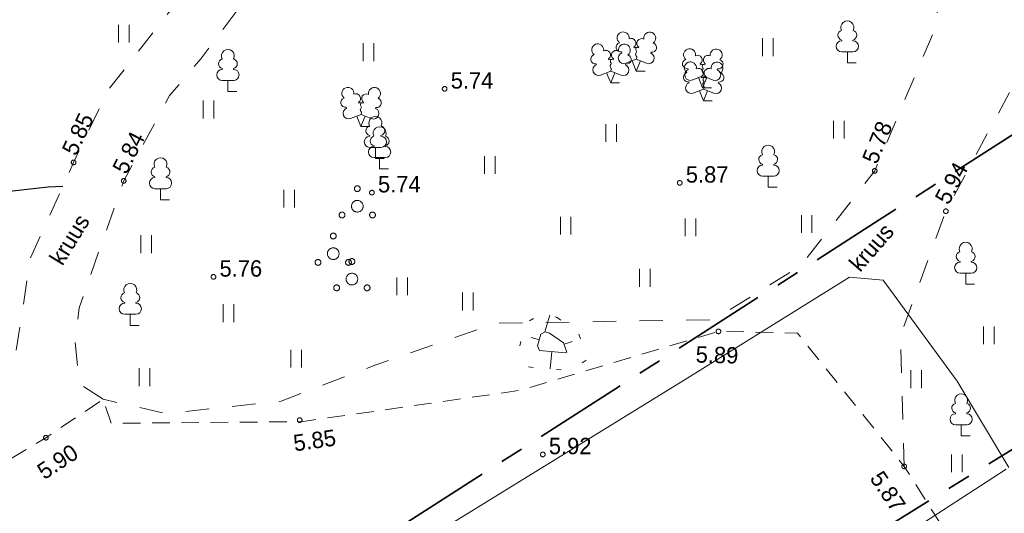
# Model space of a CAD drawing. Header units: metres. Extents: x 538891 to 1080079, y 6588829 to 13178720.
# Tile 183 of 256: x 539945 to 539987, y 6589024 to 6589045. Entities that reach past the tile are written whole.
import ezdxf

# ---------------------------------------------------------------- set-up
doc = ezdxf.new("R2010")
doc.units = ezdxf.units.M
doc.header["$LTSCALE"] = 0.4
for name, pattern in [('ASFBET', [3.125, 1.875, -1.25]), ('KATASTRIPIIR', [17.5, 10, -2.5, 2.5, -2.5]), ('KRUUSKILL', [5, 2.5, -2.5]), ('NOLVAALL', [3, 0.5, -2.5]), ('TEERADA', [11.25, 8.75, -2.5]), ('TOOPIIR', [17.5, 15, -2.5])]:
    doc.linetypes.add(name, pattern=pattern)
doc.layers.add('GEO', color=7, linetype='Continuous')
doc.styles.add('HK Explorer Book', font='txt')
doc.linetypes.add('SI_VKBL', pattern='A,0,[1,SI_VKBL.shx,S=1,R=0,X=0,Y=-1.25],-53.74875', length=53.74875)

# ---------------------------------------------------------------- blocks, each defined once
blk = doc.blocks.new('LEHTP1')
at = {"color": 252, "linetype": 'Continuous', "lineweight": 9, "true_color": 0x888888}
for p, q in [((-0.48, 1.96), (-0.48, 1.9)), ((0.48, 1.96), (0.48, 1.9)), ((0.48, 0.95), (-0.48, 0.95)), ((0, 0), (0, 0.95)), ((0.76, 0), (0, 0))]:
    blk.add_line(p, q, dxfattribs=at)
for centre, radius, start, end in [((0, 3.04), 0.554, 332.5799, 207.4201), ((-0.38, 2.375), 0.425, 105.2441, 257.07903), ((0.38, 2.375), 0.425, 282.92097, 74.7559), ((-0.475, 1.425), 0.475, 90.00001, 270), ((0.475, 1.425), 0.475, 270, 89.99999)]:
    blk.add_arc(centre, radius, start, end, dxfattribs=at)
blk = doc.blocks.new('LEHTP2')
at = {"color": 252, "linetype": 'Continuous', "lineweight": 9, "true_color": 0x888888}
for p, q in [((-0.17, 1.98), (-0.2, 2.05)), ((0.2, 1.97), (0.23, 2.05)), ((-1.23, 1.56), (-1.26, 1.64)), ((-0.88, 0.67), (0.01, 1.02)), ((0, 0), (-0.35, 0.88)), ((0, 0), (0.36, 0.88)), ((0.01, 1.02), (0.89, 0.66)), ((1.25, 1.54), (1.28, 1.62)), ((0.76, 0), (0, 0))]:
    blk.add_line(p, q, dxfattribs=at)
at = {"color": 252, "linetype": 'Continuous', "lineweight": 9, "true_color": 0x888888, "flags": 128}
blk.add_lwpolyline([(0.01, 2.01), (-0.03, 1.86), (-0.03, 1.82), (-0.01, 1.76), (0.03, 1.69), (0.04, 1.65), (0.01, 1.58), (-0.04, 1.48), (-0.05, 1.43), (-0.04, 1.4), (-0.02, 1.34), (0.05, 1.22), (0.06, 1.18), (0.05, 1.14), (0.02, 1.07), (0.01, 1.02)], dxfattribs=at)
at = {"color": 252, "linetype": 'Continuous', "lineweight": 9, "true_color": 0x888888}
for centre, radius, start, end in [((-1.114, 2.828), 0.512, 111.50269, 232.51731), ((-1.114, 2.828), 0.512, 350.48556, 111.50017), ((-0.429, 2.384), 0.403, 305.13446, 116.70496), ((0.465, 2.377), 0.403, 62.41201, 233.98252), ((1.158, 2.811), 0.512, 67.6168, 188.63142), ((1.158, 2.811), 0.512, 306.59966, 67.61428), ((-1.312, 2.036), 0.403, 106.29791, 277.86841), ((0.008, 1.535), 0.475, 66.76552, 111.50149), ((1.344, 2.015), 0.403, 261.24856, 72.81907), ((-1.053, 1.117), 0.475, 111.50143, 291.50036), ((1.07, 1.101), 0.475, 247.61661, 67.61554)]:
    blk.add_arc(centre, radius, start, end, dxfattribs=at)
blk = doc.blocks.new('PQQSAS')
at = {"color": 252, "linetype": 'Continuous', "lineweight": 9, "true_color": 0x888888, "flags": 128}
for points in [[(0.25, 1.5), (0.249, 1.475), (0.245, 1.451), (0.239, 1.427), (0.231, 1.404), (0.22, 1.382), (0.208, 1.361), (0.193, 1.341), (0.177, 1.323), (0.159, 1.307), (0.139, 1.292), (0.118, 1.28), (0.096, 1.269), (0.073, 1.261), (0.049, 1.255), (0.025, 1.251), (0, 1.25), (-0.025, 1.251), (-0.049, 1.255), (-0.073, 1.261), (-0.096, 1.269), (-0.118, 1.28), (-0.139, 1.292), (-0.159, 1.307), (-0.177, 1.323), (-0.193, 1.341), (-0.208, 1.361), (-0.22, 1.382), (-0.231, 1.404), (-0.239, 1.427), (-0.245, 1.451), (-0.249, 1.475), (-0.25, 1.5), (-0.249, 1.525), (-0.245, 1.549), (-0.239, 1.573), (-0.231, 1.596), (-0.22, 1.618), (-0.208, 1.639), (-0.193, 1.659), (-0.177, 1.677), (-0.159, 1.693), (-0.139, 1.708), (-0.118, 1.72), (-0.096, 1.731), (-0.073, 1.739), (-0.049, 1.745), (-0.025, 1.749), (0, 1.75), (0.025, 1.749), (0.049, 1.745), (0.073, 1.739), (0.096, 1.731), (0.118, 1.72), (0.139, 1.708), (0.159, 1.693), (0.177, 1.677), (0.193, 1.659), (0.208, 1.639), (0.22, 1.618), (0.231, 1.596), (0.239, 1.573), (0.245, 1.549), (0.249, 1.525)], [(0.5, 0), (0.498, -0.049), (0.49, -0.098), (0.478, -0.145), (0.462, -0.191), (0.441, -0.236), (0.416, -0.278), (0.387, -0.317), (0.354, -0.354), (0.317, -0.387), (0.278, -0.416), (0.236, -0.441), (0.191, -0.462), (0.145, -0.478), (0.098, -0.49), (0.049, -0.498), (0, -0.5), (-0.049, -0.498), (-0.098, -0.49), (-0.145, -0.478), (-0.191, -0.462), (-0.236, -0.441), (-0.278, -0.416), (-0.317, -0.387), (-0.354, -0.354), (-0.387, -0.317), (-0.416, -0.278), (-0.441, -0.236), (-0.462, -0.191), (-0.478, -0.145), (-0.49, -0.098), (-0.498, -0.049), (-0.5, 0), (-0.498, 0.049), (-0.49, 0.098), (-0.478, 0.145), (-0.462, 0.191), (-0.441, 0.236), (-0.416, 0.278), (-0.387, 0.317), (-0.354, 0.354), (-0.317, 0.387), (-0.278, 0.416), (-0.236, 0.441), (-0.191, 0.462), (-0.145, 0.478), (-0.098, 0.49), (-0.049, 0.498), (0, 0.5), (0.049, 0.498), (0.098, 0.49), (0.145, 0.478), (0.191, 0.462), (0.236, 0.441), (0.278, 0.416), (0.317, 0.387), (0.354, 0.354), (0.387, 0.317), (0.416, 0.278), (0.441, 0.236), (0.462, 0.191), (0.478, 0.145), (0.49, 0.098), (0.498, 0.049)], [(-1.05, -0.75), (-1.051, -0.775), (-1.055, -0.799), (-1.061, -0.823), (-1.069, -0.846), (-1.08, -0.868), (-1.092, -0.889), (-1.107, -0.909), (-1.123, -0.927), (-1.141, -0.943), (-1.161, -0.958), (-1.182, -0.97), (-1.204, -0.981), (-1.227, -0.989), (-1.251, -0.995), (-1.275, -0.999), (-1.3, -1), (-1.325, -0.999), (-1.349, -0.995), (-1.373, -0.989), (-1.396, -0.981), (-1.418, -0.97), (-1.439, -0.958), (-1.459, -0.943), (-1.477, -0.927), (-1.493, -0.909), (-1.508, -0.889), (-1.52, -0.868), (-1.531, -0.846), (-1.539, -0.823), (-1.545, -0.799), (-1.549, -0.775), (-1.55, -0.75), (-1.549, -0.725), (-1.545, -0.701), (-1.539, -0.677), (-1.531, -0.654), (-1.52, -0.632), (-1.508, -0.611), (-1.493, -0.591), (-1.477, -0.573), (-1.459, -0.557), (-1.439, -0.542), (-1.418, -0.53), (-1.396, -0.519), (-1.373, -0.511), (-1.349, -0.505), (-1.325, -0.501), (-1.3, -0.5), (-1.275, -0.501), (-1.251, -0.505), (-1.227, -0.511), (-1.204, -0.519), (-1.182, -0.53), (-1.161, -0.542), (-1.141, -0.557), (-1.123, -0.573), (-1.107, -0.591), (-1.092, -0.611), (-1.08, -0.632), (-1.069, -0.654), (-1.061, -0.677), (-1.055, -0.701), (-1.051, -0.725)], [(1.55, -0.75), (1.549, -0.775), (1.545, -0.799), (1.539, -0.823), (1.531, -0.846), (1.52, -0.868), (1.508, -0.889), (1.493, -0.909), (1.477, -0.927), (1.459, -0.943), (1.439, -0.958), (1.418, -0.97), (1.396, -0.981), (1.373, -0.989), (1.349, -0.995), (1.325, -0.999), (1.3, -1), (1.275, -0.999), (1.251, -0.995), (1.227, -0.989), (1.204, -0.981), (1.182, -0.97), (1.161, -0.958), (1.141, -0.943), (1.123, -0.927), (1.107, -0.909), (1.092, -0.889), (1.08, -0.868), (1.069, -0.846), (1.061, -0.823), (1.055, -0.799), (1.051, -0.775), (1.05, -0.75), (1.051, -0.725), (1.055, -0.701), (1.061, -0.677), (1.069, -0.654), (1.08, -0.632), (1.092, -0.611), (1.107, -0.591), (1.123, -0.573), (1.141, -0.557), (1.161, -0.542), (1.182, -0.53), (1.204, -0.519), (1.227, -0.511), (1.251, -0.505), (1.275, -0.501), (1.3, -0.5), (1.325, -0.501), (1.349, -0.505), (1.373, -0.511), (1.396, -0.519), (1.418, -0.53), (1.439, -0.542), (1.459, -0.557), (1.477, -0.573), (1.493, -0.591), (1.508, -0.611), (1.52, -0.632), (1.531, -0.654), (1.539, -0.677), (1.545, -0.701), (1.549, -0.725)]]:
    blk.add_lwpolyline(points, close=True, dxfattribs=at)
blk = doc.blocks.new('HEIN')
at = {"color": 7, "linetype": 'Continuous', "lineweight": 9}
for p, q in [((-0.455, 0.761), (-0.455, -0.761)), ((0.455, 0.761), (0.455, -0.761))]:
    blk.add_line(p, q, dxfattribs=at)

msp = doc.modelspace()

# ---------------------------------------------------------------- linework, layer by layer
at = {"layer": 'GEO', "color": 8, "linetype": 'Continuous', "lineweight": 9, "true_color": 0x7d7d7d}
for p, q in [((539966.997, 6589031.2651), (539967.2096, 6589031.9767)), ((539966.7623, 6589030.9223), (539966.4062, 6589031.0222)), ((539967.8177, 6589030.7361), (539968.1678, 6589030.8553)), ((539967.2904, 6589030.4241), (539967.2265, 6589029.6872))]:
    msp.add_line(p, q, dxfattribs=at)
at = {"layer": 'GEO', "color": 8, "linetype": 'TOOPIIR', "lineweight": 9, "true_color": 0x7d7d7d, "flags": 128}
msp.add_lwpolyline([(540009.728, 6589274.9396), (540007.9291, 6589283.6289), (539999.961, 6589296.693), (539999.0028, 6589310.4914), (539982.048, 6589315.103), (539968.23, 6589319.624), (539923.0062, 6589331.3898), (539909.1598, 6589323.7597), (539879.4137, 6589305.7855), (539866.718, 6589299.632), (539825.489, 6589273.6106), (539801.0362, 6589257.5566), (539784.2601, 6589247.5892), (539791.917, 6589237.292), (539811.1602, 6589201.8497), (539830.4327, 6589165.9875), (539829.9209, 6589164.7033), (539851.006, 6589125.569), (539858.994, 6589114.02), (539868.46, 6589099.0162), (539872.4814, 6589092.3517), (539891.371, 6589065.8965), (539936.7409, 6588993.1706), (540012.911, 6589042.2881), (540056.8358, 6589068.4128), (540079.5427, 6589082.4151), (540055.254, 6589125.2135), (540035.056, 6589162.5293), (540031.7637, 6589169.1877), (540025.659, 6589166.0347), (540017.2916, 6589182.4141), (540021.5537, 6589185.0254), (540011.9445, 6589204.4642), (539991.9088, 6589243.8962), (540003.1152, 6589249.6375), (540014.0907, 6589246.6002), (540015.6053, 6589252.8138), (540016.6856, 6589258.0436), (540013.746, 6589258.7749), (540014.554, 6589261.666), (540015.7891, 6589267.0477), (540013.1293, 6589268.0319), (540010.9042, 6589270.1926)], close=True, dxfattribs=at)
at = {"layer": 'GEO', "color": 35, "linetype": 'KATASTRIPIIR', "lineweight": 35, "true_color": 0xb1703a, "flags": 128}
for points in [[(539909.52, 6589298.37), (539963.84, 6589287.14), (540025.24, 6589164.24), (540045.59, 6589125.76), (540065.9, 6589087.26), (540023.2, 6589062.87), (539981.09, 6589035.92), (539947.18, 6589014.22), (539893.01, 6589114.94), (539881.52, 6589108.74), (539808.69, 6589244.05), (539909.52, 6589298.37)], [(539936.27, 6589007.24), (539941.32, 6588998.02), (540030.38, 6589053.09), (540048.31, 6589023.76), (539977.13, 6588977.95), (539899.95, 6588928.37), (539874.29, 6588967.61), (539936.27, 6589007.24)]]:
    msp.add_lwpolyline(points, dxfattribs=at)
at = {"layer": 'GEO', "color": 8, "linetype": 'SI_VKBL', "lineweight": 9, "true_color": 0x7d7d7d, "flags": 128}
msp.add_lwpolyline([(539803.1195, 6589259.0032), (539806.7885, 6589252.1968), (539809.7763, 6589247.0582), (539811.2703, 6589244.9567), (539813.5226, 6589242.4874), (539815.8675, 6589241.0552), (539817.7171, 6589240.4048), (539817.8847, 6589239.3354), (539821.3245, 6589233.0232), (539846.6839, 6589186.1342), (539851.1872, 6589178.0271), (539860.5927, 6589159.6673), (539864.944, 6589150.546), (539876.7896, 6589132.7701), (539880.695, 6589124.9487), (539885.0572, 6589114.9424), (539891.4312, 6589101.9859), (539894.1238, 6589096.8287), (539898.5026, 6589085.0296), (539906.2816, 6589072.3686), (539911.8734, 6589062.4508), (539930.3202, 6589026.6802), (539934.1068, 6589021.6489), (539940.8802, 6589011.8014), (539941.97, 6589011.0603), (539943.36, 6589010.9872), (539972.9864, 6589029.2298), (539980.0117, 6589033.6053), (539981.4607, 6589033.4791), (539984.6163, 6589029.1589), (539986.8265, 6589025.4678)], dxfattribs=at)
at = {"layer": 'GEO', "color": 8, "linetype": 'KRUUSKILL', "lineweight": 9, "true_color": 0x7d7d7d, "flags": 128}
for points in [[(540011.3613, 6589041.2888), (539999.483, 6589044.037), (539990.951, 6589046.294), (539987.7943, 6589047.9069), (539986.231, 6589049.936), (539984.1061, 6589052.6793), (539981.225, 6589055.25), (539977.2641, 6589058.022), (539974.211, 6589059.138), (539971.788, 6589059.12), (539966.203, 6589057.671), (539961.8283, 6589055.5089), (539959.112, 6589053.188), (539955.9635, 6589050.8433), (539953.982, 6589048.674), (539950.608, 6589044.52), (539948.3182, 6589041.5698), (539946.862, 6589038.507), (539945.0154, 6589034.422), (539944.316, 6589029.874), (539944.073, 6589029.1858), (539943.744, 6589028.809), (539940.711, 6589030.749), (539937.954, 6589032.915), (539936.298, 6589034.783), (539933.6106, 6589038.5593), (539931.528, 6589042.727), (539930.229, 6589044.808), (539927.706, 6589048.698), (539926.029, 6589051.324), (539921.171, 6589059.547), (539916.928, 6589068.562), (539912.006, 6589078.713), (539910.547, 6589081.751), (539907.786, 6589087.655), (539906.536, 6589090.686), (539903.496, 6589097.44), (539902.5, 6589099.896), (539902.2698, 6589101.4471), (539902.613, 6589102.535), (539904.397, 6589103.623), (539913.397, 6589109.076), (539921.385, 6589113.409), (539927.653, 6589116.602), (539936.873, 6589121.343), (539945.3, 6589125.43), (539954.952, 6589130.091), (539964.519, 6589135.032), (539971.392, 6589138.321), (539984.191, 6589145.409), (539995.965, 6589151.917), (540000.519, 6589154.727), (540005.726, 6589157.923), (540013.561, 6589161.983), (540015.7022, 6589162.6155), (540018.399, 6589162.651), (540019.6998, 6589162.2786), (540020.831, 6589161.601), (540022.5567, 6589160.4756), (540023.816, 6589158.665), (540029.352, 6589149.619), (540035.451, 6589138.052), (540041.461, 6589127.083), (540046.1, 6589117.906), (540051.276, 6589107.053), (540054.675, 6589098.684), (540060.3216, 6589088.8694)], [(539948.122, 6589028.385), (539947.093, 6589029.054), (539946.9275, 6589030.8409), (539947.094, 6589032.293), (539949.001, 6589037.717), (539950.9584, 6589041.3593), (539952.292, 6589042.925), (539954.4161, 6589045.7593), (539955.909, 6589047.14), (539958.33, 6589049.5999), (539960.509, 6589051.404), (539963.8184, 6589053.9689), (539966.97, 6589055.487), (539969.3458, 6589056.3039), (539971.97, 6589056.391), (539974.9818, 6589055.9231), (539977.7161, 6589054.3957), (539979.907, 6589052.655), (539981.8032, 6589050.4807), (539983.211, 6589048.24), (539983.6138, 6589046.1086), (539983.808, 6589044.545), (539981.092, 6589038.144), (539977.94, 6589034.097), (539974.215, 6589031.783), (539964.92, 6589031.638), (539959.7703, 6589029.8584), (539955.726, 6589028.302), (539950.801, 6589027.7754), (539948.122, 6589028.385)], [(539982.353, 6589025.519), (539982.194, 6589031.082), (539984.132, 6589036.419), (539987.58, 6589042.863), (539987.58, 6589042.863), (539990.517, 6589043.894), (539999.161, 6589041.596), (540007.64, 6589039.476)]]:
    msp.add_lwpolyline(points, dxfattribs=at)
at = {"layer": 'GEO', "color": 8, "linetype": 'Continuous', "lineweight": 9, "true_color": 0x7d7d7d, "flags": 128}
for points in [[(539962.816, 6589041.65), (539962.8155, 6589041.6402), (539962.8141, 6589041.6305), (539962.8117, 6589041.621), (539962.8084, 6589041.6117), (539962.8042, 6589041.6029), (539962.7991, 6589041.5944), (539962.7933, 6589041.5866), (539962.7867, 6589041.5793), (539962.7794, 6589041.5727), (539962.7716, 6589041.5669), (539962.7631, 6589041.5618), (539962.7543, 6589041.5576), (539962.745, 6589041.5543), (539962.7355, 6589041.5519), (539962.7258, 6589041.5505), (539962.716, 6589041.55), (539962.7062, 6589041.5505), (539962.6965, 6589041.5519), (539962.687, 6589041.5543), (539962.6777, 6589041.5576), (539962.6689, 6589041.5618), (539962.6604, 6589041.5669), (539962.6526, 6589041.5727), (539962.6453, 6589041.5793), (539962.6387, 6589041.5866), (539962.6329, 6589041.5944), (539962.6278, 6589041.6029), (539962.6236, 6589041.6117), (539962.6203, 6589041.621), (539962.6179, 6589041.6305), (539962.6165, 6589041.6402), (539962.616, 6589041.65), (539962.6165, 6589041.6598), (539962.6179, 6589041.6695), (539962.6203, 6589041.679), (539962.6236, 6589041.6883), (539962.6278, 6589041.6971), (539962.6329, 6589041.7056), (539962.6387, 6589041.7134), (539962.6453, 6589041.7207), (539962.6526, 6589041.7273), (539962.6604, 6589041.7331), (539962.6689, 6589041.7382), (539962.6777, 6589041.7424), (539962.687, 6589041.7457), (539962.6965, 6589041.7481), (539962.7062, 6589041.7495), (539962.716, 6589041.75), (539962.7258, 6589041.7495), (539962.7355, 6589041.7481), (539962.745, 6589041.7457), (539962.7543, 6589041.7424), (539962.7631, 6589041.7382), (539962.7716, 6589041.7331), (539962.7794, 6589041.7273), (539962.7867, 6589041.7207), (539962.7933, 6589041.7134), (539962.7991, 6589041.7056), (539962.8042, 6589041.6971), (539962.8084, 6589041.6883), (539962.8117, 6589041.679), (539962.8141, 6589041.6695), (539962.8155, 6589041.6598)], [(539946.962, 6589038.507), (539946.9615, 6589038.4972), (539946.9601, 6589038.4875), (539946.9577, 6589038.478), (539946.9544, 6589038.4687), (539946.9502, 6589038.4599), (539946.9451, 6589038.4514), (539946.9393, 6589038.4436), (539946.9327, 6589038.4363), (539946.9254, 6589038.4297), (539946.9176, 6589038.4239), (539946.9091, 6589038.4188), (539946.9003, 6589038.4146), (539946.891, 6589038.4113), (539946.8815, 6589038.4089), (539946.8718, 6589038.4075), (539946.862, 6589038.407), (539946.8522, 6589038.4075), (539946.8425, 6589038.4089), (539946.833, 6589038.4113), (539946.8237, 6589038.4146), (539946.8149, 6589038.4188), (539946.8064, 6589038.4239), (539946.7986, 6589038.4297), (539946.7913, 6589038.4363), (539946.7847, 6589038.4436), (539946.7789, 6589038.4514), (539946.7738, 6589038.4599), (539946.7696, 6589038.4687), (539946.7663, 6589038.478), (539946.7639, 6589038.4875), (539946.7625, 6589038.4972), (539946.762, 6589038.507), (539946.7625, 6589038.5168), (539946.7639, 6589038.5265), (539946.7663, 6589038.536), (539946.7696, 6589038.5453), (539946.7738, 6589038.5541), (539946.7789, 6589038.5626), (539946.7847, 6589038.5704), (539946.7913, 6589038.5777), (539946.7986, 6589038.5843), (539946.8064, 6589038.5901), (539946.8149, 6589038.5952), (539946.8237, 6589038.5994), (539946.833, 6589038.6027), (539946.8425, 6589038.6051), (539946.8522, 6589038.6065), (539946.862, 6589038.607), (539946.8718, 6589038.6065), (539946.8815, 6589038.6051), (539946.891, 6589038.6027), (539946.9003, 6589038.5994), (539946.9091, 6589038.5952), (539946.9176, 6589038.5901), (539946.9254, 6589038.5843), (539946.9327, 6589038.5777), (539946.9393, 6589038.5704), (539946.9451, 6589038.5626), (539946.9502, 6589038.5541), (539946.9544, 6589038.5453), (539946.9577, 6589038.536), (539946.9601, 6589038.5265), (539946.9615, 6589038.5168)], [(539981.192, 6589038.144), (539981.1915, 6589038.1342), (539981.1901, 6589038.1245), (539981.1877, 6589038.115), (539981.1844, 6589038.1057), (539981.1802, 6589038.0969), (539981.1751, 6589038.0884), (539981.1693, 6589038.0806), (539981.1627, 6589038.0733), (539981.1554, 6589038.0667), (539981.1476, 6589038.0609), (539981.1391, 6589038.0558), (539981.1303, 6589038.0516), (539981.121, 6589038.0483), (539981.1115, 6589038.0459), (539981.1018, 6589038.0445), (539981.092, 6589038.044), (539981.0822, 6589038.0445), (539981.0725, 6589038.0459), (539981.063, 6589038.0483), (539981.0537, 6589038.0516), (539981.0449, 6589038.0558), (539981.0364, 6589038.0609), (539981.0286, 6589038.0667), (539981.0213, 6589038.0733), (539981.0147, 6589038.0806), (539981.0089, 6589038.0884), (539981.0038, 6589038.0969), (539980.9996, 6589038.1057), (539980.9963, 6589038.115), (539980.9939, 6589038.1245), (539980.9925, 6589038.1342), (539980.992, 6589038.144), (539980.9925, 6589038.1538), (539980.9939, 6589038.1635), (539980.9963, 6589038.173), (539980.9996, 6589038.1823), (539981.0038, 6589038.1911), (539981.0089, 6589038.1996), (539981.0147, 6589038.2074), (539981.0213, 6589038.2147), (539981.0286, 6589038.2213), (539981.0364, 6589038.2271), (539981.0449, 6589038.2322), (539981.0537, 6589038.2364), (539981.063, 6589038.2397), (539981.0725, 6589038.2421), (539981.0822, 6589038.2435), (539981.092, 6589038.244), (539981.1018, 6589038.2435), (539981.1115, 6589038.2421), (539981.121, 6589038.2397), (539981.1303, 6589038.2364), (539981.1391, 6589038.2322), (539981.1476, 6589038.2271), (539981.1554, 6589038.2213), (539981.1627, 6589038.2147), (539981.1693, 6589038.2074), (539981.1751, 6589038.1996), (539981.1802, 6589038.1911), (539981.1844, 6589038.1823), (539981.1877, 6589038.173), (539981.1901, 6589038.1635), (539981.1915, 6589038.1538)], [(539949.101, 6589037.717), (539949.1005, 6589037.7072), (539949.0991, 6589037.6975), (539949.0967, 6589037.688), (539949.0934, 6589037.6787), (539949.0892, 6589037.6699), (539949.0841, 6589037.6614), (539949.0783, 6589037.6536), (539949.0717, 6589037.6463), (539949.0644, 6589037.6397), (539949.0566, 6589037.6339), (539949.0481, 6589037.6288), (539949.0393, 6589037.6246), (539949.03, 6589037.6213), (539949.0205, 6589037.6189), (539949.0108, 6589037.6175), (539949.001, 6589037.617), (539948.9912, 6589037.6175), (539948.9815, 6589037.6189), (539948.972, 6589037.6213), (539948.9627, 6589037.6246), (539948.9539, 6589037.6288), (539948.9454, 6589037.6339), (539948.9376, 6589037.6397), (539948.9303, 6589037.6463), (539948.9237, 6589037.6536), (539948.9179, 6589037.6614), (539948.9128, 6589037.6699), (539948.9086, 6589037.6787), (539948.9053, 6589037.688), (539948.9029, 6589037.6975), (539948.9015, 6589037.7072), (539948.901, 6589037.717), (539948.9015, 6589037.7268), (539948.9029, 6589037.7365), (539948.9053, 6589037.746), (539948.9086, 6589037.7553), (539948.9128, 6589037.7641), (539948.9179, 6589037.7726), (539948.9237, 6589037.7804), (539948.9303, 6589037.7877), (539948.9376, 6589037.7943), (539948.9454, 6589037.8001), (539948.9539, 6589037.8052), (539948.9627, 6589037.8094), (539948.972, 6589037.8127), (539948.9815, 6589037.8151), (539948.9912, 6589037.8165), (539949.001, 6589037.817), (539949.0108, 6589037.8165), (539949.0205, 6589037.8151), (539949.03, 6589037.8127), (539949.0393, 6589037.8094), (539949.0481, 6589037.8052), (539949.0566, 6589037.8001), (539949.0644, 6589037.7943), (539949.0717, 6589037.7877), (539949.0783, 6589037.7804), (539949.0841, 6589037.7726), (539949.0892, 6589037.7641), (539949.0934, 6589037.7553), (539949.0967, 6589037.746), (539949.0991, 6589037.7365), (539949.1005, 6589037.7268)], [(539972.861, 6589037.633), (539972.8605, 6589037.6232), (539972.8591, 6589037.6135), (539972.8567, 6589037.604), (539972.8534, 6589037.5947), (539972.8492, 6589037.5859), (539972.8441, 6589037.5774), (539972.8383, 6589037.5696), (539972.8317, 6589037.5623), (539972.8244, 6589037.5557), (539972.8166, 6589037.5499), (539972.8081, 6589037.5448), (539972.7993, 6589037.5406), (539972.79, 6589037.5373), (539972.7805, 6589037.5349), (539972.7708, 6589037.5335), (539972.761, 6589037.533), (539972.7512, 6589037.5335), (539972.7415, 6589037.5349), (539972.732, 6589037.5373), (539972.7227, 6589037.5406), (539972.7139, 6589037.5448), (539972.7054, 6589037.5499), (539972.6976, 6589037.5557), (539972.6903, 6589037.5623), (539972.6837, 6589037.5696), (539972.6779, 6589037.5774), (539972.6728, 6589037.5859), (539972.6686, 6589037.5947), (539972.6653, 6589037.604), (539972.6629, 6589037.6135), (539972.6615, 6589037.6232), (539972.661, 6589037.633), (539972.6615, 6589037.6428), (539972.6629, 6589037.6525), (539972.6653, 6589037.662), (539972.6686, 6589037.6713), (539972.6728, 6589037.6801), (539972.6779, 6589037.6886), (539972.6837, 6589037.6964), (539972.6903, 6589037.7037), (539972.6976, 6589037.7103), (539972.7054, 6589037.7161), (539972.7139, 6589037.7212), (539972.7227, 6589037.7254), (539972.732, 6589037.7287), (539972.7415, 6589037.7311), (539972.7512, 6589037.7325), (539972.761, 6589037.733), (539972.7708, 6589037.7325), (539972.7805, 6589037.7311), (539972.79, 6589037.7287), (539972.7993, 6589037.7254), (539972.8081, 6589037.7212), (539972.8166, 6589037.7161), (539972.8244, 6589037.7103), (539972.8317, 6589037.7037), (539972.8383, 6589037.6964), (539972.8441, 6589037.6886), (539972.8492, 6589037.6801), (539972.8534, 6589037.6713), (539972.8567, 6589037.662), (539972.8591, 6589037.6525), (539972.8605, 6589037.6428)], [(539959.707, 6589037.214), (539959.7065, 6589037.2042), (539959.7051, 6589037.1945), (539959.7027, 6589037.185), (539959.6994, 6589037.1757), (539959.6952, 6589037.1669), (539959.6901, 6589037.1584), (539959.6843, 6589037.1506), (539959.6777, 6589037.1433), (539959.6704, 6589037.1367), (539959.6626, 6589037.1309), (539959.6541, 6589037.1258), (539959.6453, 6589037.1216), (539959.636, 6589037.1183), (539959.6265, 6589037.1159), (539959.6168, 6589037.1145), (539959.607, 6589037.114), (539959.5972, 6589037.1145), (539959.5875, 6589037.1159), (539959.578, 6589037.1183), (539959.5687, 6589037.1216), (539959.5599, 6589037.1258), (539959.5514, 6589037.1309), (539959.5436, 6589037.1367), (539959.5363, 6589037.1433), (539959.5297, 6589037.1506), (539959.5239, 6589037.1584), (539959.5188, 6589037.1669), (539959.5146, 6589037.1757), (539959.5113, 6589037.185), (539959.5089, 6589037.1945), (539959.5075, 6589037.2042), (539959.507, 6589037.214), (539959.5075, 6589037.2238), (539959.5089, 6589037.2335), (539959.5113, 6589037.243), (539959.5146, 6589037.2523), (539959.5188, 6589037.2611), (539959.5239, 6589037.2696), (539959.5297, 6589037.2774), (539959.5363, 6589037.2847), (539959.5436, 6589037.2913), (539959.5514, 6589037.2971), (539959.5599, 6589037.3022), (539959.5687, 6589037.3064), (539959.578, 6589037.3097), (539959.5875, 6589037.3121), (539959.5972, 6589037.3135), (539959.607, 6589037.314), (539959.6168, 6589037.3135), (539959.6265, 6589037.3121), (539959.636, 6589037.3097), (539959.6453, 6589037.3064), (539959.6541, 6589037.3022), (539959.6626, 6589037.2971), (539959.6704, 6589037.2913), (539959.6777, 6589037.2847), (539959.6843, 6589037.2774), (539959.6901, 6589037.2696), (539959.6952, 6589037.2611), (539959.6994, 6589037.2523), (539959.7027, 6589037.243), (539959.7051, 6589037.2335), (539959.7065, 6589037.2238)], [(539984.232, 6589036.419), (539984.2315, 6589036.4092), (539984.2301, 6589036.3995), (539984.2277, 6589036.39), (539984.2244, 6589036.3807), (539984.2202, 6589036.3719), (539984.2151, 6589036.3634), (539984.2093, 6589036.3556), (539984.2027, 6589036.3483), (539984.1954, 6589036.3417), (539984.1876, 6589036.3359), (539984.1791, 6589036.3308), (539984.1703, 6589036.3266), (539984.161, 6589036.3233), (539984.1515, 6589036.3209), (539984.1418, 6589036.3195), (539984.132, 6589036.319), (539984.1222, 6589036.3195), (539984.1125, 6589036.3209), (539984.103, 6589036.3233), (539984.0937, 6589036.3266), (539984.0849, 6589036.3308), (539984.0764, 6589036.3359), (539984.0686, 6589036.3417), (539984.0613, 6589036.3483), (539984.0547, 6589036.3556), (539984.0489, 6589036.3634), (539984.0438, 6589036.3719), (539984.0396, 6589036.3807), (539984.0363, 6589036.39), (539984.0339, 6589036.3995), (539984.0325, 6589036.4092), (539984.032, 6589036.419), (539984.0325, 6589036.4288), (539984.0339, 6589036.4385), (539984.0363, 6589036.448), (539984.0396, 6589036.4573), (539984.0438, 6589036.4661), (539984.0489, 6589036.4746), (539984.0547, 6589036.4824), (539984.0613, 6589036.4897), (539984.0686, 6589036.4963), (539984.0764, 6589036.5021), (539984.0849, 6589036.5072), (539984.0937, 6589036.5114), (539984.103, 6589036.5147), (539984.1125, 6589036.5171), (539984.1222, 6589036.5185), (539984.132, 6589036.519), (539984.1418, 6589036.5185), (539984.1515, 6589036.5171), (539984.161, 6589036.5147), (539984.1703, 6589036.5114), (539984.1791, 6589036.5072), (539984.1876, 6589036.5021), (539984.1954, 6589036.4963), (539984.2027, 6589036.4897), (539984.2093, 6589036.4824), (539984.2151, 6589036.4746), (539984.2202, 6589036.4661), (539984.2244, 6589036.4573), (539984.2277, 6589036.448), (539984.2301, 6589036.4385), (539984.2315, 6589036.4288)], [(539952.936, 6589033.616), (539952.9355, 6589033.6062), (539952.9341, 6589033.5965), (539952.9317, 6589033.587), (539952.9284, 6589033.5777), (539952.9242, 6589033.5689), (539952.9191, 6589033.5604), (539952.9133, 6589033.5526), (539952.9067, 6589033.5453), (539952.8994, 6589033.5387), (539952.8916, 6589033.5329), (539952.8831, 6589033.5278), (539952.8743, 6589033.5236), (539952.865, 6589033.5203), (539952.8555, 6589033.5179), (539952.8458, 6589033.5165), (539952.836, 6589033.516), (539952.8262, 6589033.5165), (539952.8165, 6589033.5179), (539952.807, 6589033.5203), (539952.7977, 6589033.5236), (539952.7889, 6589033.5278), (539952.7804, 6589033.5329), (539952.7726, 6589033.5387), (539952.7653, 6589033.5453), (539952.7587, 6589033.5526), (539952.7529, 6589033.5604), (539952.7478, 6589033.5689), (539952.7436, 6589033.5777), (539952.7403, 6589033.587), (539952.7379, 6589033.5965), (539952.7365, 6589033.6062), (539952.736, 6589033.616), (539952.7365, 6589033.6258), (539952.7379, 6589033.6355), (539952.7403, 6589033.645), (539952.7436, 6589033.6543), (539952.7478, 6589033.6631), (539952.7529, 6589033.6716), (539952.7587, 6589033.6794), (539952.7653, 6589033.6867), (539952.7726, 6589033.6933), (539952.7804, 6589033.6991), (539952.7889, 6589033.7042), (539952.7977, 6589033.7084), (539952.807, 6589033.7117), (539952.8165, 6589033.7141), (539952.8262, 6589033.7155), (539952.836, 6589033.716), (539952.8458, 6589033.7155), (539952.8555, 6589033.7141), (539952.865, 6589033.7117), (539952.8743, 6589033.7084), (539952.8831, 6589033.7042), (539952.8916, 6589033.6991), (539952.8994, 6589033.6933), (539952.9067, 6589033.6867), (539952.9133, 6589033.6794), (539952.9191, 6589033.6716), (539952.9242, 6589033.6631), (539952.9284, 6589033.6543), (539952.9317, 6589033.645), (539952.9341, 6589033.6355), (539952.9355, 6589033.6258)], [(539974.516, 6589031.286), (539974.5155, 6589031.2762), (539974.5141, 6589031.2665), (539974.5117, 6589031.257), (539974.5084, 6589031.2477), (539974.5042, 6589031.2389), (539974.4991, 6589031.2304), (539974.4933, 6589031.2226), (539974.4867, 6589031.2153), (539974.4794, 6589031.2087), (539974.4716, 6589031.2029), (539974.4631, 6589031.1978), (539974.4543, 6589031.1936), (539974.445, 6589031.1903), (539974.4355, 6589031.1879), (539974.4258, 6589031.1865), (539974.416, 6589031.186), (539974.4062, 6589031.1865), (539974.3965, 6589031.1879), (539974.387, 6589031.1903), (539974.3777, 6589031.1936), (539974.3689, 6589031.1978), (539974.3604, 6589031.2029), (539974.3526, 6589031.2087), (539974.3453, 6589031.2153), (539974.3387, 6589031.2226), (539974.3329, 6589031.2304), (539974.3278, 6589031.2389), (539974.3236, 6589031.2477), (539974.3203, 6589031.257), (539974.3179, 6589031.2665), (539974.3165, 6589031.2762), (539974.316, 6589031.286), (539974.3165, 6589031.2958), (539974.3179, 6589031.3055), (539974.3203, 6589031.315), (539974.3236, 6589031.3243), (539974.3278, 6589031.3331), (539974.3329, 6589031.3416), (539974.3387, 6589031.3494), (539974.3453, 6589031.3567), (539974.3526, 6589031.3633), (539974.3604, 6589031.3691), (539974.3689, 6589031.3742), (539974.3777, 6589031.3784), (539974.387, 6589031.3817), (539974.3965, 6589031.3841), (539974.4062, 6589031.3855), (539974.416, 6589031.386), (539974.4258, 6589031.3855), (539974.4355, 6589031.3841), (539974.445, 6589031.3817), (539974.4543, 6589031.3784), (539974.4631, 6589031.3742), (539974.4716, 6589031.3691), (539974.4794, 6589031.3633), (539974.4867, 6589031.3567), (539974.4933, 6589031.3494), (539974.4991, 6589031.3416), (539974.5042, 6589031.3331), (539974.5084, 6589031.3243), (539974.5117, 6589031.315), (539974.5141, 6589031.3055), (539974.5155, 6589031.2958)], [(539967.1935, 6589031.2064), (539967.7948, 6589030.8034), (539967.93, 6589030.4061), (539967.8782, 6589030.3732), (539966.7715, 6589030.4691), (539966.6904, 6589030.666), (539966.8312, 6589031.1681), (539967.007, 6589031.2651)], [(539956.621, 6589027.498), (539956.6205, 6589027.4882), (539956.6191, 6589027.4785), (539956.6167, 6589027.469), (539956.6134, 6589027.4597), (539956.6092, 6589027.4509), (539956.6041, 6589027.4424), (539956.5983, 6589027.4346), (539956.5917, 6589027.4273), (539956.5844, 6589027.4207), (539956.5766, 6589027.4149), (539956.5681, 6589027.4098), (539956.5593, 6589027.4056), (539956.55, 6589027.4023), (539956.5405, 6589027.3999), (539956.5308, 6589027.3985), (539956.521, 6589027.398), (539956.5112, 6589027.3985), (539956.5015, 6589027.3999), (539956.492, 6589027.4023), (539956.4827, 6589027.4056), (539956.4739, 6589027.4098), (539956.4654, 6589027.4149), (539956.4576, 6589027.4207), (539956.4503, 6589027.4273), (539956.4437, 6589027.4346), (539956.4379, 6589027.4424), (539956.4328, 6589027.4509), (539956.4286, 6589027.4597), (539956.4253, 6589027.469), (539956.4229, 6589027.4785), (539956.4215, 6589027.4882), (539956.421, 6589027.498), (539956.4215, 6589027.5078), (539956.4229, 6589027.5175), (539956.4253, 6589027.527), (539956.4286, 6589027.5363), (539956.4328, 6589027.5451), (539956.4379, 6589027.5536), (539956.4437, 6589027.5614), (539956.4503, 6589027.5687), (539956.4576, 6589027.5753), (539956.4654, 6589027.5811), (539956.4739, 6589027.5862), (539956.4827, 6589027.5904), (539956.492, 6589027.5937), (539956.5015, 6589027.5961), (539956.5112, 6589027.5975), (539956.521, 6589027.598), (539956.5308, 6589027.5975), (539956.5405, 6589027.5961), (539956.55, 6589027.5937), (539956.5593, 6589027.5904), (539956.5681, 6589027.5862), (539956.5766, 6589027.5811), (539956.5844, 6589027.5753), (539956.5917, 6589027.5687), (539956.5983, 6589027.5614), (539956.6041, 6589027.5536), (539956.6092, 6589027.5451), (539956.6134, 6589027.5363), (539956.6167, 6589027.527), (539956.6191, 6589027.5175), (539956.6205, 6589027.5078)], [(539945.777, 6589026.746), (539945.7765, 6589026.7362), (539945.7751, 6589026.7265), (539945.7727, 6589026.717), (539945.7694, 6589026.7077), (539945.7652, 6589026.6989), (539945.7601, 6589026.6904), (539945.7543, 6589026.6826), (539945.7477, 6589026.6753), (539945.7404, 6589026.6687), (539945.7326, 6589026.6629), (539945.7241, 6589026.6578), (539945.7153, 6589026.6536), (539945.706, 6589026.6503), (539945.6965, 6589026.6479), (539945.6868, 6589026.6465), (539945.677, 6589026.646), (539945.6672, 6589026.6465), (539945.6575, 6589026.6479), (539945.648, 6589026.6503), (539945.6387, 6589026.6536), (539945.6299, 6589026.6578), (539945.6214, 6589026.6629), (539945.6136, 6589026.6687), (539945.6063, 6589026.6753), (539945.5997, 6589026.6826), (539945.5939, 6589026.6904), (539945.5888, 6589026.6989), (539945.5846, 6589026.7077), (539945.5813, 6589026.717), (539945.5789, 6589026.7265), (539945.5775, 6589026.7362), (539945.577, 6589026.746), (539945.5775, 6589026.7558), (539945.5789, 6589026.7655), (539945.5813, 6589026.775), (539945.5846, 6589026.7843), (539945.5888, 6589026.7931), (539945.5939, 6589026.8016), (539945.5997, 6589026.8094), (539945.6063, 6589026.8167), (539945.6136, 6589026.8233), (539945.6214, 6589026.8291), (539945.6299, 6589026.8342), (539945.6387, 6589026.8384), (539945.648, 6589026.8417), (539945.6575, 6589026.8441), (539945.6672, 6589026.8455), (539945.677, 6589026.846), (539945.6868, 6589026.8455), (539945.6965, 6589026.8441), (539945.706, 6589026.8417), (539945.7153, 6589026.8384), (539945.7241, 6589026.8342), (539945.7326, 6589026.8291), (539945.7404, 6589026.8233), (539945.7477, 6589026.8167), (539945.7543, 6589026.8094), (539945.7601, 6589026.8016), (539945.7652, 6589026.7931), (539945.7694, 6589026.7843), (539945.7727, 6589026.775), (539945.7751, 6589026.7655), (539945.7765, 6589026.7558)], [(539967.009, 6589026.03), (539967.0085, 6589026.0202), (539967.0071, 6589026.0105), (539967.0047, 6589026.001), (539967.0014, 6589025.9917), (539966.9972, 6589025.9829), (539966.9921, 6589025.9744), (539966.9863, 6589025.9666), (539966.9797, 6589025.9593), (539966.9724, 6589025.9527), (539966.9646, 6589025.9469), (539966.9561, 6589025.9418), (539966.9473, 6589025.9376), (539966.938, 6589025.9343), (539966.9285, 6589025.9319), (539966.9188, 6589025.9305), (539966.909, 6589025.93), (539966.8992, 6589025.9305), (539966.8895, 6589025.9319), (539966.88, 6589025.9343), (539966.8707, 6589025.9376), (539966.8619, 6589025.9418), (539966.8534, 6589025.9469), (539966.8456, 6589025.9527), (539966.8383, 6589025.9593), (539966.8317, 6589025.9666), (539966.8259, 6589025.9744), (539966.8208, 6589025.9829), (539966.8166, 6589025.9917), (539966.8133, 6589026.001), (539966.8109, 6589026.0105), (539966.8095, 6589026.0202), (539966.809, 6589026.03), (539966.8095, 6589026.0398), (539966.8109, 6589026.0495), (539966.8133, 6589026.059), (539966.8166, 6589026.0683), (539966.8208, 6589026.0771), (539966.8259, 6589026.0856), (539966.8317, 6589026.0934), (539966.8383, 6589026.1007), (539966.8456, 6589026.1073), (539966.8534, 6589026.1131), (539966.8619, 6589026.1182), (539966.8707, 6589026.1224), (539966.88, 6589026.1257), (539966.8895, 6589026.1281), (539966.8992, 6589026.1295), (539966.909, 6589026.13), (539966.9188, 6589026.1295), (539966.9285, 6589026.1281), (539966.938, 6589026.1257), (539966.9473, 6589026.1224), (539966.9561, 6589026.1182), (539966.9646, 6589026.1131), (539966.9724, 6589026.1073), (539966.9797, 6589026.1007), (539966.9863, 6589026.0934), (539966.9921, 6589026.0856), (539966.9972, 6589026.0771), (539967.0014, 6589026.0683), (539967.0047, 6589026.059), (539967.0071, 6589026.0495), (539967.0085, 6589026.0398)], [(539982.453, 6589025.519), (539982.4525, 6589025.5092), (539982.4511, 6589025.4995), (539982.4487, 6589025.49), (539982.4454, 6589025.4807), (539982.4412, 6589025.4719), (539982.4361, 6589025.4634), (539982.4303, 6589025.4556), (539982.4237, 6589025.4483), (539982.4164, 6589025.4417), (539982.4086, 6589025.4359), (539982.4001, 6589025.4308), (539982.3913, 6589025.4266), (539982.382, 6589025.4233), (539982.3725, 6589025.4209), (539982.3628, 6589025.4195), (539982.353, 6589025.419), (539982.3432, 6589025.4195), (539982.3335, 6589025.4209), (539982.324, 6589025.4233), (539982.3147, 6589025.4266), (539982.3059, 6589025.4308), (539982.2974, 6589025.4359), (539982.2896, 6589025.4417), (539982.2823, 6589025.4483), (539982.2757, 6589025.4556), (539982.2699, 6589025.4634), (539982.2648, 6589025.4719), (539982.2606, 6589025.4807), (539982.2573, 6589025.49), (539982.2549, 6589025.4995), (539982.2535, 6589025.5092), (539982.253, 6589025.519), (539982.2535, 6589025.5288), (539982.2549, 6589025.5385), (539982.2573, 6589025.548), (539982.2606, 6589025.5573), (539982.2648, 6589025.5661), (539982.2699, 6589025.5746), (539982.2757, 6589025.5824), (539982.2823, 6589025.5897), (539982.2896, 6589025.5963), (539982.2974, 6589025.6021), (539982.3059, 6589025.6072), (539982.3147, 6589025.6114), (539982.324, 6589025.6147), (539982.3335, 6589025.6171), (539982.3432, 6589025.6185), (539982.353, 6589025.619), (539982.3628, 6589025.6185), (539982.3725, 6589025.6171), (539982.382, 6589025.6147), (539982.3913, 6589025.6114), (539982.4001, 6589025.6072), (539982.4086, 6589025.6021), (539982.4164, 6589025.5963), (539982.4237, 6589025.5897), (539982.4303, 6589025.5824), (539982.4361, 6589025.5746), (539982.4412, 6589025.5661), (539982.4454, 6589025.5573), (539982.4487, 6589025.548), (539982.4511, 6589025.5385), (539982.4525, 6589025.5288)]]:
    msp.add_lwpolyline(points, close=True, dxfattribs=at)
at = {"layer": 'GEO', "color": 8, "linetype": 'TEERADA', "lineweight": 25, "true_color": 0x7d7d7d, "flags": 128}
msp.add_lwpolyline([(539946.3964, 6589037.4769), (539945.779, 6589037.45), (539936.131, 6589036.373), (539934.9543, 6589036.6711)], dxfattribs=at)
at = {"layer": 'GEO', "color": 8, "linetype": 'NOLVAALL', "lineweight": 9, "true_color": 0x7d7d7d, "flags": 128}
msp.add_lwpolyline([(539967.517, 6589031.88), (539968.4144, 6589031.2786), (539968.818, 6589030.093), (539968.0631, 6589029.6147), (539966.259, 6589029.771), (539965.9093, 6589030.6202), (539966.2027, 6589031.6662), (539966.927, 6589032.0657), (539967.517, 6589031.88)], dxfattribs=at)
at = {"layer": 'GEO', "color": 8, "linetype": 'ASFBET', "lineweight": 9, "true_color": 0x7d7d7d, "flags": 128}
msp.add_lwpolyline([(539983.9121, 6589023.0551), (539982.353, 6589025.519), (539977.8, 6589031.21), (539974.416, 6589031.286), (539965.946, 6589028.766), (539956.5933, 6589027.4289), (539948.474, 6589027.359), (539948.122, 6589028.385), (539945.677, 6589026.746), (539941.289, 6589024.126), (539935.894, 6589021.356), (539932.667, 6589019.077), (539924.1622, 6589013.3336)], dxfattribs=at)

# ---------------------------------------------------------------- block references
at = {"layer": 'GEO', "color": 8, "true_color": 0x7d7d7d, "xscale": 0.5, "yscale": 0.5, "zscale": 0.5}
for name, p in [('HEIN', (539949.0019, 6589044.0078)), ('LEHTP1', (539979.923, 6589042.755)), ('LEHTP2', (539970.9, 6589042.409)), ('HEIN', (539959.4621, 6589043.2153)), ('LEHTP2', (539969.813, 6589041.9)), ('HEIN', (539976.5284, 6589043.4311)), ('LEHTP1', (539953.454, 6589041.532)), ('LEHTP2', (539973.739, 6589041.691)), ('LEHTP2', (539973.774, 6589041.131)), ('LEHTP2', (539959.137, 6589040.045)), ('HEIN', (539952.6212, 6589040.769)), ('LEHTP1', (539959.755, 6589038.672)), ('HEIN', (539969.8315, 6589039.7617)), ('HEIN', (539979.5528, 6589039.9056)), ('LEHTP1', (539959.937, 6589038.234)), ('LEHTP1', (539976.54, 6589037.444)), ('LEHTP1', (539950.576, 6589036.909)), ('HEIN', (539964.6468, 6589038.3947)), ('HEIN', (539956.0776, 6589036.9557)), ('PQQSAS', (539958.982, 6589036.633)), ('HEIN', (539967.8872, 6589035.8046)), ('HEIN', (539973.2159, 6589035.7326)), ('HEIN', (539978.1846, 6589035.8765)), ('PQQSAS', (539957.956, 6589034.609)), ('HEIN', (539949.9568, 6589035.0131)), ('LEHTP1', (539984.981, 6589033.298)), ('PQQSAS', (539958.753, 6589033.522)), ('HEIN', (539971.2717, 6589033.5742)), ('HEIN', (539960.9023, 6589033.2144)), ('LEHTP1', (539949.284, 6589031.541)), ('HEIN', (539963.7107, 6589032.5669)), ('HEIN', (539953.4853, 6589032.0632)), ('HEIN', (539985.9665, 6589031.1149)), ('HEIN', (539956.3657, 6589030.1206)), ('HEIN', (539949.8848, 6589029.3292)), ('HEIN', (539982.8701, 6589029.2442)), ('LEHTP1', (539984.786, 6589026.821)), ('HEIN', (539984.5983, 6589025.6467))]:
    msp.add_blockref(name, p, dxfattribs=at)

# ---------------------------------------------------------------- texts
at = {"layer": 'GEO', "color": 8, "true_color": 0x7d7d7d, "char_height": 0.7, "attachment_point": 7, "line_spacing_factor": 0.25, "style": 'HK Explorer Book'}
for s, insert in [(' 5.74', (539962.716, 6589041.65)), (' 5.87', (539972.761, 6589037.633)), (' 5.74', (539959.607, 6589037.214)), (' 5.76', (539952.836, 6589033.616)), (' 5.92', (539966.909, 6589026.03))]:
    msp.add_mtext(s, dxfattribs=dict(at, insert=insert))
at = {"layer": 'GEO', "color": 8, "true_color": 0x7d7d7d, "char_height": 0.7, "line_spacing_factor": 0.25, "style": 'HK Explorer Book'}
for s, insert, attachment_point, rotation in [(' 5.85', (539946.862, 6589038.507), 7, 64.62935), (' 5.78', (539981.092, 6589038.144), 7, 67.91333), (' 5.84', (539949.001, 6589037.717), 7, 63.08809), (' 5.94', (539984.132, 6589036.419), 7, 61.7428), ('kruus', (539946.6884, 6589035.2094), 5, 58.43379), ('kruus', (539980.955, 6589034.8755), 5, 49.07344), (' 5.89', (539973.175, 6589029.9525), 7, 358.5795), (' 5.85', (539956.0493, 6589026.1132), 7, 8.0876), (' 5.90', (539945.3947, 6589024.7771), 7, 33.24241), (' 5.87', (539980.7014, 6589025.2168), 7, 304.1034)]:
    msp.add_mtext(s, dxfattribs=dict(at, insert=insert, attachment_point=attachment_point, rotation=rotation))

doc.saveas('drawing.dxf')
